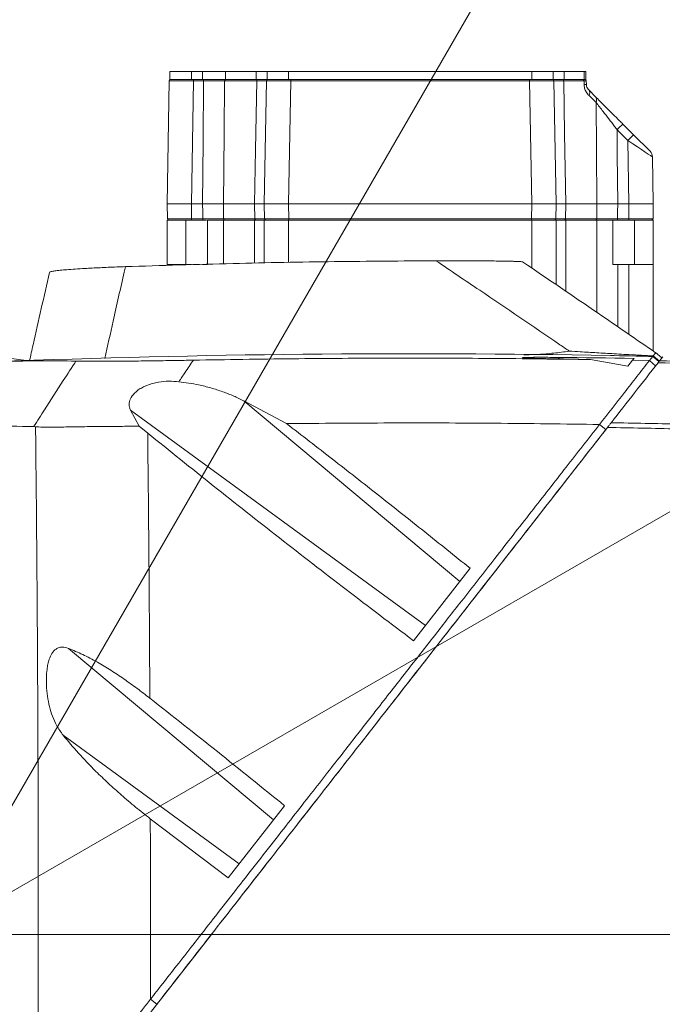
# Model space of a CAD drawing. Header units: millimetres. Extents: x 0 to 16820, y 0 to 11880.
# Tile 87 of 99: x 13837 to 14075, y 6304 to 6669. Entities that reach past the tile are written whole.
import ezdxf

# ---------------------------------------------------------------- set-up
doc = ezdxf.new("R2010")
doc.units = ezdxf.units.MM
doc.header["$LTSCALE"] = 20
doc.linetypes.add('CENTERX2', pattern=[20.32, 12.7, -2.54, 2.54, -2.54])
doc.styles.add('SLDTEXTSTYLE0', font='TXT', dxfattribs={"width": 0.605})
doc.dimstyles.new('SLDDIMSTYLE0', dxfattribs={"dimtxt": 140, "dimasz": 100, "dimexe": 0, "dimexo": 0.0625, "dimgap": 35, "dimtad": 1, "dimtoh": 1, "dimdec": 1, "dimrnd": 1e-09, "dimzin": 12, "dimdsep": 46, "dimtxsty": 'SLDTEXTSTYLE0', "dimsah": 1, "dimcen": 0, "dimadec": 0, "dimazin": 0, "dimtfac": 1, "dimtofl": 0, "dimtmove": 0, "dimatfit": 3, "dimfxl": 0, "dimfrac": 2, "dimtolj": 1, "dimtzin": 12, "dimarcsym": 0})
doc.dimstyles.new('SLDDIMSTYLE1', dxfattribs={"dimtxt": 140, "dimasz": 100, "dimexe": 0, "dimexo": 0.0625, "dimgap": 35, "dimtad": 1, "dimtoh": 1, "dimdec": 4, "dimlfac": 20, "dimzin": 12, "dimdsep": 46, "dimtxsty": 'SLDTEXTSTYLE0', "dimsah": 1, "dimcen": 0.09, "dimadec": 1, "dimazin": 0, "dimtfac": 1, "dimtofl": 0, "dimtmove": 0, "dimatfit": 3, "dimfxl": 0, "dimfrac": 2, "dimtolj": 1, "dimtzin": 12, "dimarcsym": 0})

# ---------------------------------------------------------------- blocks, each defined once
blk = doc.blocks.new('*D11')
at = {"color": 7, "linetype": 'Continuous', "lineweight": 0}
blk.add_line((15062.98, 8506.56), (13806.48, 6330.23), dxfattribs=at)
blk.add_solid([(15062.98, 8506.56), (14999.99, 8427.45), (15025.97, 8412.45)], dxfattribs=at)
at = {"color": 7, "linetype": 'Continuous', "lineweight": 0, "char_height": 140, "attachment_point": 1, "rotation": 60, "style": 'SLDTEXTSTYLE0'}
for s, insert in [('2513', (14570.84, 8014.77)), ('R', (14501.45, 7894.58))]:
    blk.add_mtext(s, dxfattribs=dict(at, insert=insert))
blk = doc.blocks.new('*D12')
at = {"color": 7, "linetype": 'Continuous', "lineweight": 0}
for q in [(15021.92, 7031.96), (13806.48, 6330.23)]:
    blk.add_line((14382.39, 6662.73), q, dxfattribs=at)
blk.add_solid([(14382.39, 6662.73), (14476.49, 6699.74), (14461.49, 6725.72)], dxfattribs=at)
at = {"color": 7, "linetype": 'Continuous', "lineweight": 0, "char_height": 140, "attachment_point": 1, "rotation": 30, "style": 'SLDTEXTSTYLE0'}
for s, insert in [('665', (14626.7, 7011.64)), ('R', (14506.51, 6942.24))]:
    blk.add_mtext(s, dxfattribs=dict(at, insert=insert))
blk = doc.blocks.new('*D13')
at = {"color": 7, "linetype": 'Continuous', "lineweight": 0}
for p, q in [((12765.91, 6330.23), (11016.98, 6330.23)), ((14847.06, 6330.23), (16595.98, 6330.23))]:
    blk.add_line(p, q, dxfattribs=at)
blk.add_arc((13806.48, 6330.23), 2759.5, 0, 180, dxfattribs=at)
for points in [[(11046.98, 6330.23), (11063.79, 6429.95), (11033.8, 6430.49)], [(16565.98, 6330.23), (16579.17, 6430.49), (16549.18, 6429.95)]]:
    blk.add_solid(points, dxfattribs=at)
at = {"color": 7, "linetype": 'Continuous', "lineweight": 0, "char_height": 140, "attachment_point": 1, "style": 'SLDTEXTSTYLE0'}
for s, insert in [('180°', (13663.69, 9270.2)), ('+', (13551.45, 9270.2))]:
    blk.add_mtext(s, dxfattribs=dict(at, insert=insert))
blk = doc.blocks.new('*D14')
at = {"color": 7, "linetype": 'Continuous', "lineweight": 0}
for p, q in [((12765.91, 6330.23), (11016.65, 6330.23)), ((14847.06, 6330.23), (16596.31, 6330.23))]:
    blk.add_line(p, q, dxfattribs=at)
blk.add_arc((13806.48, 6330.23), 2759.83, 180, 0, dxfattribs=at)
for points in [[(11046.65, 6330.23), (11033.47, 6229.98), (11063.46, 6230.52)], [(16566.31, 6330.23), (16549.5, 6230.52), (16579.5, 6229.98)]]:
    blk.add_solid(points, dxfattribs=at)
at = {"color": 7, "linetype": 'Continuous', "lineweight": 0, "char_height": 140, "attachment_point": 1, "style": 'SLDTEXTSTYLE0'}
for s, insert in [('180°', (13639.55, 3750.87)), ('-', (13575.59, 3750.87))]:
    blk.add_mtext(s, dxfattribs=dict(at, insert=insert))

msp = doc.modelspace()

# ---------------------------------------------------------------- linework, layer by layer
at = {"color": 7, "linetype": 'Continuous', "lineweight": 0}
for p, q in [((13892.483798, 6649.7342175), (13892.483798, 6646.7342175)), ((13892.483798, 6649.7342175), (13900.483798, 6649.7342175)), ((13900.483798, 6649.7342175), (13904.6463072, 6649.7342175)), ((13904.6463072, 6649.7342175), (13913.0984312, 6649.7342175)), ((13913.0984312, 6649.7342175), (13924.523798, 6649.7342175)), ((13924.523798, 6649.7342175), (13928.483798, 6649.7342175)), ((13928.483798, 6649.7342175), (13928.483798, 6646.7342175)), ((13928.483798, 6649.7342175), (13936.483798, 6649.7342175)), ((13936.483798, 6649.7342175), (14026.483798, 6649.7342175)), ((14026.483798, 6649.7342175), (14034.483798, 6649.7342175)), ((14034.483798, 6649.7342175), (14034.483798, 6646.7342175)), ((14034.483798, 6649.7342175), (14038.443798, 6649.7342175)), ((14038.443798, 6649.7342175), (14045.9320739, 6649.7342175)), ((14045.9320739, 6649.7342175), (14046.483798, 6649.7342175)), ((14046.483798, 6649.7342175), (14046.483798, 6646.7342175)), ((13891.483798, 6600.7342175), (13892.2781558, 6646.2429437)), ((13892.483798, 6646.7342175), (13900.483798, 6646.7342175)), ((13900.483798, 6646.7342175), (13904.6463072, 6646.7342175)), ((13904.6463072, 6646.7342175), (13913.0984312, 6646.7342175)), ((13913.0984312, 6646.7342175), (13924.523798, 6646.7342175)), ((13924.523798, 6646.7342175), (13928.483798, 6646.7342175)), ((13927.483798, 6600.7342175), (13928.2781558, 6646.2429437)), ((13928.483798, 6646.7342175), (13936.483798, 6646.7342175)), ((13936.483798, 6646.7342175), (14026.483798, 6646.7342175)), ((14026.483798, 6646.7342175), (14034.483798, 6646.7342175)), ((14034.483798, 6646.7342175), (14038.443798, 6646.7342175)), ((14034.6894403, 6646.2429437), (14035.483798, 6600.7342175)), ((14038.443798, 6646.7342175), (14045.9320739, 6646.7342175)), ((14045.9320739, 6646.7342175), (14046.483798, 6646.7342175)), ((14046.6894403, 6646.2429437), (14046.7120766, 6644.9461116)), ((14047.5902993, 6642.8771485), (14050.121206, 6640.3462418)), ((14060.2170999, 6630.2503479), (14064.1968641, 6626.2705837)), ((14064.1968641, 6626.2705837), (14070.302525, 6620.1649228)), ((14071.1807477, 6618.0959597), (14071.483798, 6600.7342175)), ((13900.4824273, 6600.7342175), (13891.483798, 6600.7342175)), ((13891.5799532, 6595.2254913), (13891.483798, 6600.7342175)), ((13900.4824273, 6600.7342175), (13904.6470208, 6600.7342175)), ((13912.3296452, 6600.7342175), (13923.8842915, 6600.7342175)), ((13936.4824273, 6600.7342175), (13927.483798, 6600.7342175)), ((13927.5799532, 6595.2254913), (13927.483798, 6600.7342175)), ((13936.4824273, 6600.7342175), (14026.4851688, 6600.7342175)), ((14035.483798, 6600.7342175), (14026.4851688, 6600.7342175)), ((14035.483798, 6600.7342175), (14035.3876429, 6595.2254913)), ((14039.0833046, 6600.7342175), (14050.6379508, 6600.7342175)), ((14058.3205753, 6600.7342175), (14062.4851688, 6600.7342175)), ((14071.483798, 6600.7342175), (14062.4851688, 6600.7342175)), ((14071.483798, 6600.7342175), (14071.3876429, 6595.2254913)), ((13891.483798, 6578.2342175), (13891.483798, 6594.7342175)), ((13892.0798771, 6594.7342175), (13891.483798, 6594.7342175)), ((13900.5785825, 6594.7342175), (13892.0798771, 6594.7342175)), ((13904.6920851, 6594.7342175), (13900.5785825, 6594.7342175)), ((13906.133798, 6594.7342175), (13904.6920851, 6594.7342175)), ((13906.483798, 6594.7342175), (13906.483798, 6578.2342175)), ((13912.3300563, 6594.7342175), (13906.483798, 6594.7342175)), ((13923.883798, 6594.7342175), (13912.3300563, 6594.7342175)), ((13927.483798, 6594.7342175), (13923.883798, 6594.7342175)), ((13927.483798, 6594.7342175), (13927.483798, 6578.8486717)), ((13936.483798, 6594.7342175), (13927.483798, 6594.7342175)), ((14026.483798, 6594.7342175), (13936.483798, 6594.7342175)), ((14035.483798, 6594.7342175), (14026.483798, 6594.7342175)), ((14035.483798, 6594.7342175), (14035.483798, 6570.8300438)), ((14039.083798, 6594.7342175), (14035.483798, 6594.7342175)), ((14050.6375398, 6594.7342175), (14039.083798, 6594.7342175)), ((14056.483798, 6594.7342175), (14050.6375398, 6594.7342175)), ((14056.483798, 6578.2342175), (14056.483798, 6594.7342175)), ((14058.2755109, 6594.7342175), (14056.5771741, 6594.7342175)), ((14062.3890136, 6594.7342175), (14058.2755109, 6594.7342175)), ((14070.887719, 6594.7342175), (14062.3890136, 6594.7342175)), ((14071.483798, 6594.7342175), (14070.887719, 6594.7342175)), ((14071.483798, 6594.7342175), (14071.483798, 6578.2342175)), ((13891.483798, 6578.2342175), (13891.483798, 6577.9204406)), ((13891.483798, 6578.2342175), (13900.483798, 6578.2342175)), ((13906.483798, 6578.2342175), (13904.6463072, 6578.2342175)), ((14058.3212889, 6578.2342175), (14056.483798, 6578.2342175)), ((14062.483798, 6578.2342175), (14058.3212889, 6578.2342175)), ((14071.483798, 6578.2342175), (14062.483798, 6578.2342175)), ((14071.483798, 6578.2342175), (14071.483798, 6546.2025139)), ((14064.35258, 6543.5031917), (14063.8075942, 6542.8056418)), ((14065.0233708, 6544.3617649), (14065.0230702, 6544.3613802)), ((14071.2628254, 6544.2265564), (14070.0559577, 6542.6818361)), ((14071.4313822, 6544.4422992), (14071.1680802, 6544.105288)), ((14073.5623596, 6542.2970181), (14071.2628254, 6544.2265564)), ((14074.6589919, 6543.7006435), (14072.3456609, 6545.6417594)), ((14073.8248415, 6542.6329797), (14075.0029111, 6544.14084)), ((14048.2728889, 6543.07424), (14062.06997, 6540.5815842)), ((14062.06997, 6540.5815842), (14063.8077137, 6542.8057948)), ((14063.807695, 6542.8056399), (14070.0560182, 6542.6817859)), ((14072.3564527, 6540.7535278), (14070.0559567, 6542.6818348)), ((14073.4093463, 6542.1011701), (14073.5623596, 6542.2970181)), ((13935.6990174, 6519.3636094), (13919.9584154, 6527.732301)), ((13877.9421192, 6524.3640439), (13881.157223, 6518.4372119)), ((13842.7879537, 6518.195687), (13842.0791508, 6518.2461167)), ((13881.157223, 6518.4372119), (13884.2955641, 6515.8449294)), ((14053.9200714, 6517.1560358), (14051.5856065, 6519.0408633)), ((14003.6576855, 6465.8172694), (13982.6979694, 6438.9900562)), ((13914.137758, 6351.2369873), (13934.9680335, 6377.8985241)), ((13914.137758, 6351.2369873), (13885.2714863, 6373.0802033)), ((13885.3002723, 6301.3325349), (13907.8807416, 6330.2342175))]:
    msp.add_line(p, q, dxfattribs=at)
at = {"color": 8, "linetype": 'Continuous', "lineweight": 0}
for p, q in [((13900.483798, 6649.7342175), (13900.483798, 6646.7342175)), ((13904.6463072, 6649.7342175), (13904.6463072, 6646.7342175)), ((13913.0984312, 6649.7342175), (13913.0984312, 6646.7342175)), ((13924.523798, 6649.7342175), (13924.523798, 6646.7342175)), ((13936.483798, 6649.7342175), (13936.483798, 6646.7342175)), ((14026.483798, 6649.7342175), (14026.483798, 6646.7342175)), ((14038.443798, 6649.7342175), (14038.443798, 6646.7342175)), ((14045.9320739, 6649.7342175), (14045.9320739, 6646.7342175)), ((13901.2767851, 6646.2429437), (13900.4824273, 6600.7342175)), ((13901.2767851, 6646.2429437), (13901.2767851, 6646.7342175)), ((13905.0201035, 6646.2429437), (13901.2767851, 6646.2429437)), ((13905.0201035, 6646.2429437), (13905.0201035, 6646.7342175)), ((13924.6498269, 6646.2429437), (13912.7266432, 6646.2429437)), ((13937.2767851, 6646.2429437), (13936.4824273, 6600.7342175)), ((13937.2767851, 6646.7342175), (13937.2767851, 6646.2429437)), ((14025.690811, 6646.2429437), (13937.2767851, 6646.2429437)), ((14025.690811, 6646.7342175), (14025.690811, 6646.2429437)), ((14026.4851688, 6600.7342175), (14025.690811, 6646.2429437)), ((14045.8543597, 6646.2429437), (14038.3177691, 6646.2429437)), ((14045.8772153, 6644.9461116), (14045.8543597, 6646.2429437)), ((14050.3105875, 6638.2772786), (14047.6928974, 6640.8081854)), ((14062.0755437, 6624.2016206), (14058.0957795, 6628.1813848)), ((14062.4851688, 6600.7342175), (14062.0755437, 6624.2016206)), ((13900.4824273, 6600.7342175), (13900.5785825, 6595.2254913)), ((13912.3296452, 6600.7342175), (13912.3775939, 6595.2254913)), ((13923.9769822, 6595.2254913), (13923.8842915, 6600.7342175)), ((13936.4824273, 6600.7342175), (13936.5785825, 6595.2254913)), ((14026.3890136, 6595.2254913), (14026.4851688, 6600.7342175)), ((14039.0833046, 6600.7342175), (14038.9906139, 6595.2254913)), ((14050.5900021, 6595.2254913), (14050.6379508, 6600.7342175)), ((14062.3890136, 6595.2254913), (14062.4851688, 6600.7342175)), ((13898.483798, 6594.7342175), (13898.483798, 6578.2342175)), ((13900.5785825, 6595.2254913), (13904.6920851, 6595.2254913)), ((13900.5785825, 6594.7342175), (13900.5785825, 6595.2254913)), ((13904.6920851, 6594.7342175), (13904.6920851, 6595.2254913)), ((13912.3300563, 6594.7342175), (13912.3300563, 6578.5293111)), ((13912.3775939, 6595.2254913), (13923.9769822, 6595.2254913)), ((13923.883798, 6578.7817972), (13923.883798, 6594.7342175)), ((13936.483798, 6594.7342175), (13936.483798, 6579.0158578)), ((13936.5785825, 6595.2254913), (14026.3890136, 6595.2254913)), ((13936.5785825, 6594.7342175), (13936.5785825, 6595.2254913)), ((14026.3890136, 6594.7342175), (14026.3890136, 6595.2254913)), ((14026.483798, 6594.7342175), (14026.483798, 6576.9492967)), ((14038.9906139, 6595.2254913), (14050.5900021, 6595.2254913)), ((14039.083798, 6594.7342175), (14039.083798, 6568.3823427)), ((14050.6375398, 6560.5267574), (14050.6375398, 6594.7342175)), ((14058.2755109, 6595.2254913), (14058.2755109, 6594.7342175)), ((14058.2755109, 6595.2254913), (14062.3890136, 6595.2254913)), ((14062.3890136, 6595.2254913), (14062.3890136, 6594.7342175)), ((14064.483798, 6578.2342175), (14064.483798, 6594.7342175)), ((14058.3212889, 6578.2342175), (14058.3212889, 6555.2490771)), ((14062.483798, 6578.2342175), (14062.483798, 6552.3881938)), ((14036.0910571, 6543.8727822), (14036.8300551, 6543.3094963)), ((14073.7340448, 6542.5167652), (14071.4313822, 6544.4422992)), ((13919.9584154, 6527.732301), (13999.8677397, 6460.9663601)), ((13877.9421192, 6524.3640439), (13987.1400237, 6444.6756265)), ((13855.0280209, 6436.1132174), (13930.9136545, 6372.7091557)), ((13852.9912186, 6403.9950132), (13918.1859385, 6356.4184221)), ((13907.8807416, 6330.2342175), (14157.483798, 6330.2342175)), ((13887.6752942, 6304.3724243), (13885.3076955, 6306.2148438))]:
    msp.add_line(p, q, dxfattribs=at)
at = {"color": 7, "linetype": 'CENTERX2', "lineweight": 0}
msp.add_line((13806.483798, 6330.2342175), (14847.0584552, 6330.2342175), dxfattribs=at)
at = {"color": 8, "linetype": 'Continuous', "lineweight": 0, "flags": 128}
for points in [[(13904.6470208, 6600.7342175), (13904.8356912, 6623.7759632), (13905.0201035, 6646.2429437)], [(13912.7266432, 6646.2429437), (13912.5562422, 6626.7378085), (13912.3296452, 6600.7342175)], [(13923.8842915, 6600.7342175), (13924.2207223, 6620.730629), (13924.6498269, 6646.2429437)], [(13924.6498269, 6646.2429437), (13924.6568849, 6646.3392401), (13924.6756479, 6646.4315895), (13924.705411, 6646.516521), (13924.7450555, 6646.5908428), (13924.7930915, 6646.6517615), (13924.8477136, 6646.6969878), (13924.9068689, 6646.7248218), (13924.9683343, 6646.7342175)], [(14037.9992617, 6646.7342175), (14038.0607271, 6646.7248218), (14038.1198825, 6646.6969878), (14038.1745046, 6646.6517615), (14038.2225405, 6646.5908428), (14038.262185, 6646.516521), (14038.2919481, 6646.4315895), (14038.3107112, 6646.3392401), (14038.3177691, 6646.2429437)], [(14038.3177691, 6646.2429437), (14038.6458229, 6626.7378085), (14039.0833046, 6600.7342175)], [(14050.6379508, 6600.7342175), (14050.4637591, 6620.730629), (14050.3105875, 6638.2772786)], [(14058.0957795, 6628.1813848), (14058.1705533, 6619.0605671), (14058.3205753, 6600.7342175)], [(13904.6920851, 6595.2254913), (13904.671899, 6597.6926706), (13904.6470208, 6600.7342175)], [(14058.3205753, 6600.7342175), (14058.2956971, 6597.6926706), (14058.2755109, 6595.2254913)], [(13924.2967575, 6594.7342175), (13924.2350474, 6594.7436132), (13924.1756566, 6594.7714473), (13924.120817, 6594.8166735), (13924.0725899, 6594.8775923), (13924.0327876, 6594.9519141), (13924.002906, 6595.0368456), (13923.9840682, 6595.1291949), (13923.9769822, 6595.2254913)], [(14038.6708386, 6594.7342175), (14038.7325487, 6594.7436132), (14038.7919395, 6594.7714473), (14038.846779, 6594.8166735), (14038.8950062, 6594.8775923), (14038.9348085, 6594.9519141), (14038.9646901, 6595.0368456), (14038.9835279, 6595.1291949), (14038.9906139, 6595.2254913)]]:
    msp.add_lwpolyline(points, dxfattribs=at)
at = {"color": 7, "linetype": 'Continuous', "lineweight": 0, "flags": 128}
for points in [[(14036.0910571, 6543.8727822), (14039.6232305, 6543.8379897), (14043.155558, 6543.7999382), (14046.6880363, 6543.7586277), (14050.2206623, 6543.7140583), (14053.7534329, 6543.6662299), (14057.2863448, 6543.6151426), (14060.8193949, 6543.5607966), (14064.35258, 6543.5031917)], [(14048.2762109, 6543.0741668), (14046.8453749, 6543.1054249), (14045.4145576, 6543.1361567), (14043.983759, 6543.1663623), (14042.5529795, 6543.1960416), (14041.1222191, 6543.2251947), (14039.6914781, 6543.2538215), (14038.2607567, 6543.281922), (14036.8300551, 6543.3094963)], [(14065.0230702, 6544.3613802), (14063.0294356, 6544.4026772), (14061.0358386, 6544.4429441), (14059.0422798, 6544.4821808), (14057.0487598, 6544.5203872), (14055.6507496, 6544.5465663)]]:
    msp.add_lwpolyline(points, dxfattribs=at)
at = {"color": 7, "linetype": 'Continuous', "lineweight": 30}
for radius in [2513, 665]:
    msp.add_circle((13806.483798, 6330.2342175), radius, dxfattribs=at)
at = {"color": 7, "linetype": 'Continuous', "lineweight": 0}
for centre, radius, start, end in [((13892.7780797, 6646.2342175), 0.5, 90, 179), ((13928.7780797, 6646.2342175), 0.5, 90, 179), ((14034.1895164, 6646.2342175), 0.5, 1, 90), ((14046.1895164, 6646.2342175), 0.5, 1, 90), ((14068.1812046, 6618.0436025), 3, 1, 45), ((13892.0798771, 6595.2342175), 0.5, 181, 270), ((13928.0798771, 6595.2342175), 0.5, 181, 270), ((14034.887719, 6595.2342175), 0.5, 270, 359), ((14070.887719, 6595.2342175), 0.5, 270, 359), ((13806.483798, 6330.2342175), 215, 81.208168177, 104.578170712), ((13981.483798, 2545.2342175), 4000, 88.9375757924, 92.1999509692), ((13981.483798, 2545.2342175), 4000, 88.7139021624, 88.8032967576)]:
    msp.add_arc(centre, radius, start, end, dxfattribs=at)
at = {"color": 8, "linetype": 'Continuous', "lineweight": 0}
for centre, radius, start, end in [((13913.1762584, 6646.2870425), 0.4517726, 98.181080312, 185.601714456), ((14045.412532, 6646.2965928), 0.445073, 353.076735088, 79.50315488), ((14046.2946459, 6627.8071023), 17.1440919, 88.604803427, 91.395196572), ((14046.1058893, 6641.7665124), 1.8539109, 328.873999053, 36.803848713), ((14048.6330329, 6639.1668736), 1.8988334, 332.063318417, 38.396611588), ((14100.8943895, 6586.4216952), 59.7962598, 132.864337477, 135.703925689), ((14104.8741537, 6582.441931), 59.7962598, 132.864337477, 135.703925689), ((13912.8268477, 6595.1809712), 0.4514543, 174.340582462, 261.724608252), ((14050.1407483, 6595.1809712), 0.4514543, 278.275391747, 5.659417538)]:
    msp.add_arc(centre, radius, start, end, dxfattribs=at)
for centre, major_axis, ratio, start_param, end_param in [((13901.2793744, 6646.2342175), (9.0012186, -0.0087261), 0.0009691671, 1.5710849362, 3.1415766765), ((13937.2793744, 6646.2342175), (9.0012186, -0.0087261), 0.0009691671, 1.5710849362, 3.1415766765), ((14025.6882216, 6646.2342175), (9.0012186, 0.0087261), 0.0009691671, 0.0000159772, 1.5705077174), ((14062.0736835, 6624.1511236), (9.107033, -6.0552839), 0.003939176, 0.0027194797, 1.57321122), ((13900.5811718, 6595.2342175), (9.0012186, 0.0087261), 0.0009691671, 3.1416086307, 4.712100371), ((13936.5811718, 6595.2342175), (9.0012186, 0.0087261), 0.0009691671, 3.1416086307, 4.712100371), ((14026.3864242, 6595.2342175), (9.0012186, -0.0087261), 0.0009691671, 4.7126775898, 6.2831693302), ((14062.3864242, 6595.2342175), (9.0012186, -0.0087261), 0.0009691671, 4.7126775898, 6.2831693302)]:
    msp.add_ellipse(centre, major_axis=major_axis, ratio=ratio, start_param=start_param, end_param=end_param, dxfattribs=at)
at = {"color": 7, "linetype": 'Continuous', "lineweight": 0}
for points, knots in [([(13905.0201035, 6646.7342175), (13905.7365731, 6646.7342175), (13907.6268324, 6646.7342175), (13910.5885801, 6646.7342175), (13912.2708407, 6646.7342175), (13913.1119702, 6646.7342175)], [0, 0, 0, 0, 0.2338311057, 0.6169158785, 1, 1, 1, 1]), ([(13924.9683343, 6646.7342175), (13925.4916747, 6646.7342175), (13926.8724018, 6646.7342175), (13928.4247315, 6646.7342175), (13928.660297, 6646.7342175), (13928.7780797, 6646.7342175)], [0, 0, 0, 0, 0.2338311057, 0.6169158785, 1, 1, 1, 1]), ([(14034.1895164, 6646.7342175), (14034.2348678, 6646.7342175), (14034.3545181, 6646.7342175), (14035.5010995, 6646.7342175), (14037.1665415, 6646.7342175), (14037.9992617, 6646.7342175)], [0, 0, 0, 0, 0.2338311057, 0.6169158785, 1, 1, 1, 1]), ([(14045.493616, 6646.7342175), (14045.6885728, 6646.7342175), (14046.0557866, 6646.7342175), (14046.1841581, 6646.7342175), (14046.1889504, 6646.7342175), (14046.1895164, 6646.7342175)], [0, 0, 0, 0, 0.4995242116, 0.9408857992, 1, 1, 1, 1]), ([(14047.5902993, 6642.8771485), (14047.4154993, 6643.0736538), (14047.1196877, 6643.4061969), (14046.8250912, 6644.0989799), (14046.7254545, 6644.6258387), (14046.7154242, 6644.8659678), (14046.7120766, 6644.9461116)], [0, 0, 0, 0, 0.45003955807, 0.76159555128, 0.92043177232, 1, 1, 1, 1]), ([(14050.121206, 6640.3462418), (14050.6462821, 6639.8211657), (14051.71018, 6638.7572677), (14053.7539203, 6636.7135275), (14056.1923481, 6634.2750996), (14058.4577543, 6632.0096935), (14059.8107143, 6630.6567335), (14060.2170999, 6630.2503479)], [0, 0, 0, 0, 0.18184772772, 0.36845597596, 0.62413137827, 0.88710117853, 1, 1, 1, 1]), ([(13912.3296452, 6600.7342175), (13911.8688708, 6600.7342175), (13910.6392316, 6600.7342175), (13908.0120554, 6600.7342175), (13905.7686983, 6600.7342175), (13904.6470208, 6600.7342175)], [0, 0, 0, 0, 0.2305598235, 0.6152802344, 1, 1, 1, 1]), ([(13927.483798, 6600.7342175), (13927.4421134, 6600.7342175), (13927.3308722, 6600.7342175), (13926.2545989, 6600.7342175), (13924.6743935, 6600.7342175), (13923.8842915, 6600.7342175)], [0, 0, 0, 0, 0.2305598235, 0.6152802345, 1, 1, 1, 1]), ([(14039.0833046, 6600.7342175), (14038.5952301, 6600.7342175), (14037.2927371, 6600.7342175), (14035.8202323, 6600.7342175), (14035.5959427, 6600.7342175), (14035.483798, 6600.7342175)], [0, 0, 0, 0, 0.2305598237, 0.6152802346, 1, 1, 1, 1]), ([(14058.3205753, 6600.7342175), (14057.6506558, 6600.7342175), (14055.8628846, 6600.7342175), (14053.0500638, 6600.7342175), (14051.441988, 6600.7342175), (14050.6379508, 6600.7342175)], [0, 0, 0, 0, 0.2305598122, 0.6152802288, 1, 1, 1, 1]), ([(13928.0798771, 6594.7342175), (13927.9621214, 6594.7342175), (13927.7266098, 6594.7342175), (13926.1797338, 6594.7342175), (13924.8105406, 6594.7342175), (13924.2967575, 6594.7342175)], [0, 0, 0, 0, 0.38452213, 0.7690449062, 1, 1, 1, 1]), ([(14038.6708386, 6594.7342175), (14037.8408562, 6594.7342175), (14036.1808899, 6594.7342175), (14035.0488215, 6594.7342175), (14034.9316769, 6594.7342175), (14034.887719, 6594.7342175)], [0, 0, 0, 0, 0.38452213, 0.7690449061, 1, 1, 1, 1]), ([(13848.032097, 6575.3438072), (13848.0169451, 6575.3610324), (13847.938327, 6575.4504086), (13848.4981327, 6575.6260521), (13849.7555083, 6575.8678107), (13851.7379217, 6576.1106159), (13854.3218622, 6576.3489967), (13857.403365, 6576.5795483), (13861.4118132, 6576.8304273), (13866.5356241, 6577.0938893), (13871.7004575, 6577.3141824), (13874.9956858, 6577.4318951), (13876.0650277, 6577.4700943)], [0, 0, 0, 0, 0.0269302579, 0.1397319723, 0.2529347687, 0.365637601, 0.4672495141, 0.569255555, 0.6707906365, 0.8035270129, 0.9362421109, 1, 1, 1, 1]), ([(13876.0650277, 6577.4700943), (13889.339038, 6577.8870973), (13915.1280977, 6578.6972605), (13953.457171, 6579.4085042), (13978.5144004, 6579.5640624), (13991.043621, 6579.6418453)], [0, 0, 0, 0, 0.34653177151, 0.67325008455, 1, 1, 1, 1]), ([(13991.043621, 6579.6418453), (13993.4325463, 6579.6467031), (13997.0369614, 6579.6540327), (14002.0120593, 6579.642823), (14005.5600416, 6579.6268561), (14008.8736646, 6579.6035547), (14011.8997713, 6579.5744889), (14014.8696474, 6579.5364731), (14017.3257495, 6579.4943515), (14019.2353644, 6579.451422), (14020.6171825, 6579.4118898), (14021.7265443, 6579.3697718), (14022.561441, 6579.32398), (14023.0530158, 6579.279903), (14023.0947713, 6579.2515549), (14023.1122236, 6579.2397064)], [0, 0, 0, 0, 0.1872747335, 0.2825604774, 0.3785704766, 0.4549221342, 0.5321689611, 0.6086542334, 0.6875453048, 0.7381518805, 0.7901469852, 0.840791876, 0.8929701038, 0.9552654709, 1, 1, 1, 1]), ([(14072.3468692, 6545.609327), (14065.2629766, 6550.489378), (14048.8648446, 6561.7859523), (14032.4416227, 6572.917999), (14023.1131322, 6579.2410697)], [0, 0, 0, 0, 0.4319938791, 1, 1, 1, 1]), ([(13847.9949312, 6575.3517229), (13845.9236233, 6566.4243135), (13843.3833773, 6555.475765), (13840.9874059, 6544.5224944), (13840.5451015, 6542.5004835)], [0, 0, 0, 0, 0.8153966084, 1, 1, 1, 1]), ([(13901.2187167, 6542.8445115), (13913.445998, 6543.0423309), (13937.9031111, 6543.438011), (13974.6400291, 6543.6302712), (14011.4424745, 6543.5544287), (14035.9805692, 6543.234488), (14048.2745663, 6543.0741923)], [0, 0, 0, 0, 0.2496114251, 0.4992749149, 0.7491283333, 1, 1, 1, 1]), ([(14036.8300551, 6543.3094963), (14035.6411625, 6543.3330613), (14033.2649172, 6543.3801608), (14030.2914563, 6543.4513702), (14027.9076751, 6543.5175769), (14025.8072078, 6543.586033), (14024.0158353, 6543.6626101), (14022.9920064, 6543.7434986), (14023.023314, 6543.8080168), (14024.0393077, 6543.8617468), (14025.8509775, 6543.8934837), (14028.1269771, 6543.907251), (14030.5186498, 6543.907838), (14033.1820291, 6543.8974477), (14035.1211294, 6543.8810062), (14036.0910571, 6543.8727822)], [0, 0, 0, 0, 0.0976150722, 0.1951037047, 0.2570700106, 0.3189495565, 0.4095934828, 0.4794060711, 0.5495578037, 0.6131356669, 0.7035327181, 0.772116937, 0.8408362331, 0.9203871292, 1, 1, 1, 1]), ([(14023.5425031, 6544.8513168), (14025.3671896, 6544.8752523), (14029.0540855, 6544.9236154), (14034.6614204, 6545.4175245), (14038.4500301, 6545.9083889), (14040.3564152, 6546.1973929), (14040.3754339, 6546.2002761)], [0, 0, 0, 0, 0.3273776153, 0.6614874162, 0.9966228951, 1, 1, 1, 1]), ([(14072.3525626, 6545.6178965), (14072.350671, 6545.6086485), (14072.3465291, 6545.5883988), (14072.1356006, 6545.3096613), (14071.7114472, 6544.7872458), (14071.4313822, 6544.4422992)], [0, 0, 0, 0, 0.2221293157, 0.4863783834, 1, 1, 1, 1]), ([(13831.3457426, 6542.3909483), (13835.812788, 6542.4922674), (13844.6160374, 6542.691938), (13853.4052415, 6542.5738788), (13857.7345273, 6542.5157265)], [0, 0, 0, 0, 0.5074314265, 1, 1, 1, 1]), ([(13857.7346291, 6542.5157305), (13858.5290432, 6542.5023294), (13860.1195983, 6542.4754981), (13863.1744606, 6542.4511149), (13866.7552691, 6542.4413441), (13870.9497731, 6542.4509327), (13875.6850115, 6542.4803014), (13881.3795577, 6542.5346129), (13888.1014816, 6542.6221876), (13894.9754583, 6542.730773), (13899.3958896, 6542.8113104), (13901.2187342, 6542.8445215)], [0, 0, 0, 0, 0.10495531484, 0.21013876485, 0.31496002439, 0.42085015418, 0.52716771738, 0.63298368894, 0.76877298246, 0.90464936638, 1, 1, 1, 1]), ([(14070.0559567, 6542.6818348), (14068.5201967, 6540.7161516), (14065.4486766, 6536.7847852), (14059.2964019, 6528.9102327), (14054.6696992, 6522.9883233), (14051.5856058, 6519.0408638)], [0, 0, 0, 0, 0.2500456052, 0.5000912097, 1, 1, 1, 1]), ([(14073.2535609, 6541.9017739), (14070.3658486, 6538.2056706), (14064.5905879, 6530.813674), (14058.7920971, 6523.3919443), (14055.8929341, 6519.6811849)], [0, 0, 0, 0, 0.5000142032, 1, 1, 1, 1]), ([(14073.8248415, 6542.6329797), (14073.7998138, 6542.6009456), (14073.7498513, 6542.5369966), (14073.5096263, 6542.2295226), (14073.3203859, 6541.9873059), (14073.2535609, 6541.9017739)], [0, 0, 0, 0, 0.3936799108, 0.7858949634, 1, 1, 1, 1]), ([(13895.8290674, 6534.8862209), (13894.6029781, 6534.9726244), (13892.1216916, 6535.1474825), (13888.8545784, 6534.8429659), (13886.1363421, 6534.2568594), (13884.1247372, 6533.591434), (13882.3294964, 6532.767532), (13880.8081213, 6531.8414543), (13879.495008, 6530.7722657), (13878.2124869, 6529.3219769), (13877.3572685, 6527.461274), (13877.379688, 6525.6946712), (13877.7962997, 6524.7090309), (13877.9421192, 6524.3640439)], [0, 0, 0, 0, 0.1318417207, 0.2668134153, 0.3452296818, 0.4252904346, 0.4916756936, 0.5598499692, 0.6263252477, 0.6952930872, 0.8139628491, 0.9348845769, 1, 1, 1, 1]), ([(13919.9584154, 6527.732301), (13918.70468, 6528.3578797), (13916.1879236, 6529.6136704), (13912.0713802, 6531.2159189), (13907.7243249, 6532.6070766), (13902.3574536, 6533.9877664), (13898.2893785, 6534.5476261), (13895.8290674, 6534.8862209)], [0, 0, 0, 0, 0.176746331, 0.3548017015, 0.5366674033, 0.7197833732, 1, 1, 1, 1]), ([(13842.0791553, 6518.2463018), (13836.5638899, 6518.3819981), (13825.5041765, 6518.6541089), (13814.4211159, 6518.4161746), (13808.8649635, 6518.2968935)], [0, 0, 0, 0, 0.4986806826, 1, 1, 1, 1]), ([(13881.157223, 6518.4372119), (13879.0663078, 6518.4038741), (13874.8450249, 6518.3365697), (13868.3175289, 6518.2981273), (13861.6720773, 6518.2370387), (13855.2939684, 6518.1361786), (13850.6625851, 6518.0440616), (13847.4832394, 6518.0161706), (13844.976155, 6518.0291298), (13843.6061995, 6518.1334054), (13842.7879537, 6518.195687)], [0, 0, 0, 0, 0.1244257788, 0.2511992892, 0.4049579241, 0.5630309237, 0.7193020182, 0.7994699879, 0.8802276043, 1, 1, 1, 1]), ([(14051.5855581, 6519.0408027), (14047.4681074, 6513.770798), (14039.0557014, 6503.0035973), (14026.1339487, 6486.4646044), (14013.2307822, 6469.9486334), (14002.9912636, 6456.8430716), (13995.5640485, 6447.3370331), (13990.5101135, 6440.8683935), (13985.3150418, 6434.2189572), (13979.9788901, 6427.3887997), (13974.5017074, 6420.3781051), (13969.5352388, 6414.0210848), (13965.0312957, 6408.2566026), (13960.6791018, 6402.6867688), (13955.6993011, 6396.3135678), (13950.0131514, 6389.0358917), (13943.8047751, 6381.0891979), (13937.0744262, 6372.4739271), (13929.8450568, 6363.2199072), (13922.4267815, 6353.7249923), (13914.9763561, 6344.1877918), (13907.8798132, 6335.1038183), (13901.2361428, 6326.6002163), (13895.2988991, 6319.0015141), (13890.0674646, 6312.3066621), (13886.8160799, 6308.1453584), (13885.3076955, 6306.2148438)], [0, 0, 0, 0, 0.0748921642, 0.1530129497, 0.2343601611, 0.3084868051, 0.3380516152, 0.3684506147, 0.3996835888, 0.4317502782, 0.4646503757, 0.4983835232, 0.5212120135, 0.5457525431, 0.57673204, 0.6108396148, 0.6480743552, 0.6884350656, 0.7319202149, 0.7781210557, 0.8218710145, 0.8659557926, 0.90580942, 0.9414335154, 0.9728297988, 1, 1, 1, 1]), ([(13907.8807416, 6330.2342175), (13913.9769351, 6338.0369895), (13926.1693223, 6353.6425334), (13944.4772089, 6377.0755596), (13962.790515, 6400.5155225), (13981.1397099, 6424.0014211), (13999.5022132, 6447.5043535), (14017.8796285, 6471.0263724), (14036.2288964, 6494.5123644), (14048.4214006, 6510.1180581), (14054.5176524, 6517.9209045)], [0, 0, 0, 0, 0.12433709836, 0.24867419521, 0.3732732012, 0.49787220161, 0.62326946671, 0.74866672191, 0.87433336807, 1, 1, 1, 1]), ([(13935.6987082, 6519.363942), (13941.3866248, 6514.9710746), (13952.7639801, 6506.1841642), (13969.7756613, 6492.847173), (13986.7504963, 6479.4058496), (13998.0214494, 6470.3472031), (14003.6576855, 6465.8172694)], [0, 0, 0, 0, 0.2498323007, 0.4997314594, 0.7498320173, 1, 1, 1, 1]), ([(14051.5854004, 6519.0407435), (14038.6510612, 6519.214164), (14012.8585384, 6519.5599839), (13974.2119654, 6519.6662854), (13948.523, 6519.4646177), (13935.6988587, 6519.3639436)], [0, 0, 0, 0, 0.33499933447, 0.66802623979, 1, 1, 1, 1]), ([(14055.8929341, 6519.6811849), (14055.6819582, 6519.411148), (14055.2708995, 6518.8850168), (14054.7642594, 6518.2365471), (14054.5176524, 6517.9209045)], [0, 0, 0, 0, 0.513250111, 1, 1, 1, 1]), ([(13982.6979694, 6438.9900562), (13974.385589, 6445.285769), (13957.7556017, 6457.8811531), (13933.0582273, 6477.0209996), (13908.528893, 6496.3252989), (13892.3750661, 6509.3369958), (13884.2955641, 6515.8449294)], [0, 0, 0, 0, 0.2496042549, 0.4993654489, 0.7496024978, 1, 1, 1, 1]), ([(13887.6752942, 6304.3724243), (13894.7036587, 6313.3683205), (13908.7653013, 6331.3664024), (13929.8797238, 6358.3916308), (13950.998254, 6385.4221168), (13971.9108463, 6412.1890143), (13992.6083168, 6438.6805685), (14013.0894971, 6464.8952839), (14033.5405333, 6491.0714165), (14047.1268913, 6508.4611617), (14053.9200714, 6517.1560358)], [0, 0, 0, 0, 0.1265886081, 0.2532657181, 0.3798543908, 0.5065317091, 0.6297344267, 0.7529370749, 0.8764685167, 1, 1, 1, 1]), ([(13855.0280209, 6436.1132174), (13854.2214995, 6436.3497982), (13853.0133852, 6436.7041802), (13851.454909, 6436.4810385), (13850.0975983, 6435.8650891), (13848.7898065, 6434.4272734), (13847.8726282, 6432.3300514), (13847.3302829, 6430.2637508), (13846.9639213, 6428.0032546), (13846.7720408, 6425.3460356), (13846.8011287, 6422.0244356), (13847.1442007, 6418.3693338), (13847.8806648, 6414.5412017), (13848.9980294, 6410.9416192), (13850.5955003, 6407.3193899), (13852.1319193, 6405.1874049), (13852.9912186, 6403.9950132)], [0, 0, 0, 0, 0.0780297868, 0.116883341, 0.1572510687, 0.2244330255, 0.2839088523, 0.3285770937, 0.3745065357, 0.4395880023, 0.5064712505, 0.5972808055, 0.6906641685, 0.7840032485, 0.8791958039, 1, 1, 1, 1]), ([(13885.1027086, 6417.7272435), (13883.5278889, 6418.9423286), (13880.3660006, 6421.3819496), (13875.5125455, 6424.8326792), (13870.5837052, 6428.0952873), (13865.4405126, 6431.182894), (13860.1385604, 6434.0191241), (13856.7444527, 6435.4098927), (13855.0280209, 6436.1132174)], [0, 0, 0, 0, 0.1542482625, 0.3096962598, 0.4695361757, 0.6312233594, 0.8135062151, 1, 1, 1, 1]), ([(13885.1027086, 6417.7272435), (13893.4429237, 6411.1526999), (13910.1284828, 6397.9995696), (13926.6864867, 6384.6002455), (13934.9680335, 6377.8985241)], [0, 0, 0, 0, 0.4998463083, 1, 1, 1, 1]), ([(13852.9912186, 6403.9950132), (13854.8218137, 6401.8032031), (13858.5106095, 6397.3865301), (13864.2722998, 6391.4045187), (13869.6771281, 6386.2017534), (13874.5713553, 6381.7907164), (13879.7583225, 6377.3811862), (13883.4285212, 6374.5179551), (13885.2714863, 6373.0802033)], [0, 0, 0, 0, 0.2132891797, 0.4297947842, 0.5697071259, 0.7105718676, 0.8546656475, 1, 1, 1, 1]), ([(13885.3076955, 6306.2148438), (13884.3382429, 6304.9744287), (13882.5352161, 6302.6674548), (13880.0452366, 6299.4805574), (13877.6388547, 6296.3986195), (13875.2438581, 6293.3344307), (13872.7929191, 6290.1971672), (13871.2370171, 6288.2053613), (13870.4890919, 6287.2478962)], [0, 0, 0, 0, 0.19376816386, 0.36037782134, 0.49985599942, 0.67897527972, 0.84568278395, 1, 1, 1, 1])]:
    msp.add_open_spline(points, degree=3, knots=knots, dxfattribs=at)
at = {"color": 8, "linetype": 'Continuous', "lineweight": 0}
for points, knots in [([(13912.7266432, 6646.2429437), (13911.9261298, 6646.2433103), (13910.3251027, 6646.2440434), (13907.83528, 6646.2438197), (13906.0553128, 6646.2433417), (13905.3706791, 6646.2430785), (13905.0201035, 6646.2429437)], [0, 0, 0, 0, 0.3829662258, 0.7659326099, 0.8801427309, 1, 1, 1, 1]), ([(13928.2781558, 6646.2429437), (13928.1689442, 6646.2433103), (13927.9505211, 6646.2440434), (13926.6149386, 6646.2438197), (13925.427817, 6646.2433417), (13924.9132948, 6646.2430785), (13924.6498269, 6646.2429437)], [0, 0, 0, 0, 0.3829662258, 0.7659326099, 0.8801427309, 1, 1, 1, 1]), ([(14038.3177691, 6646.2429437), (14037.5207329, 6646.2433103), (14035.92666, 6646.2440434), (14035.0108058, 6646.2438197), (14034.7207058, 6646.2433417), (14034.7000284, 6646.2430785), (14034.6894403, 6646.2429437)], [0, 0, 0, 0, 0.3829662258, 0.7659326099, 0.8801427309, 1, 1, 1, 1]), ([(14046.6894403, 6646.2429437), (14046.6887601, 6646.2429943), (14046.6830019, 6646.2434224), (14046.5289483, 6646.2438776), (14046.0883023, 6646.2432676), (14045.8543597, 6646.2429437)], [0, 0, 0, 0, 0.0591139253, 0.5004757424, 1, 1, 1, 1]), ([(14045.8772153, 6644.9461116), (14045.9201097, 6644.4779086), (14046.0128345, 6643.4657956), (14046.6574247, 6641.9705204), (14047.3233653, 6641.2229912), (14047.6928974, 6640.8081854)], [0, 0, 0, 0, 0.2770095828, 0.5988108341, 1, 1, 1, 1]), ([(14058.0957795, 6628.1813848), (14057.782453, 6628.5884181), (14056.7620072, 6629.9140493), (14055.0234008, 6632.1710463), (14053.1592968, 6634.5887024), (14051.5647936, 6636.6547306), (14050.7313585, 6637.7329333), (14050.3105875, 6638.2772786)], [0, 0, 0, 0, 0.1149193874, 0.3742708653, 0.6387880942, 0.8176372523, 1, 1, 1, 1]), ([(13904.6920851, 6595.2254913), (13905.3651222, 6595.2252511), (13907.1587127, 6595.2246107), (13909.3845274, 6595.2244949), (13911.2272501, 6595.2248704), (13911.9897309, 6595.225282), (13912.3775939, 6595.2254913)], [0, 0, 0, 0, 0.2306390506, 0.614634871, 0.8039702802, 1, 1, 1, 1]), ([(13923.9769822, 6595.2254913), (13924.4686681, 6595.2252511), (13925.7789722, 6595.2246107), (13926.9073679, 6595.2244949), (13927.4959206, 6595.2248704), (13927.5516198, 6595.225282), (13927.5799532, 6595.2254913)], [0, 0, 0, 0, 0.2306390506, 0.614634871, 0.8039702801, 1, 1, 1, 1]), ([(14035.3876429, 6595.2254913), (14035.4277525, 6595.2252511), (14035.5346417, 6595.2246107), (14036.4453249, 6595.2244949), (14037.7396136, 6595.2248704), (14038.5688124, 6595.225282), (14038.9906139, 6595.2254913)], [0, 0, 0, 0, 0.2306390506, 0.614634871, 0.8039702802, 1, 1, 1, 1]), ([(14050.5900021, 6595.2254913), (14051.05134, 6595.2252511), (14052.2807689, 6595.2246107), (14054.4045198, 6595.2244949), (14056.578092, 6595.2248704), (14057.7031898, 6595.225282), (14058.2755109, 6595.2254913)], [0, 0, 0, 0, 0.2306390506, 0.614634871, 0.8039702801, 1, 1, 1, 1]), ([(13876.0650277, 6577.4700943), (13875.9096271, 6576.7898158), (13874.3723973, 6570.0604704), (13871.8116756, 6558.7258576), (13869.4622856, 6548.0699653), (13868.4469009, 6543.4645871)], [0, 0, 0, 0, 0.06002304, 0.5937506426, 1, 1, 1, 1]), ([(14040.3754339, 6546.2002761), (14039.22205, 6546.9877505), (14028.1790937, 6554.5273435), (14011.7388653, 6565.6979075), (13996.4400629, 6576.0058577), (13991.043621, 6579.6418453)], [0, 0, 0, 0, 0.0701894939, 0.672022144, 1, 1, 1, 1]), ([(14040.3754339, 6546.2002761), (14041.7261523, 6546.1185872), (14045.0763426, 6545.9159741), (14050.5983556, 6545.5836289), (14056.0415947, 6545.2607499), (14060.6461855, 6544.9948252), (14063.8493274, 6544.8156061), (14066.4983355, 6544.674135), (14069.0471976, 6544.5439564), (14070.5220512, 6544.4810714), (14071.4313822, 6544.4422992)], [0, 0, 0, 0, 0.1305451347, 0.323791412, 0.5196330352, 0.631544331, 0.7453809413, 0.8149453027, 0.8859032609, 1, 1, 1, 1]), ([(13842.0791723, 6518.2461501), (13843.4269214, 6520.336077), (13847.0917911, 6526.0191154), (13852.3107783, 6534.1096775), (13856.178393, 6540.1038353), (13857.7346062, 6542.5157061)], [0, 0, 0, 0, 0.25794570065, 0.70141942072, 1, 1, 1, 1]), ([(13901.2187305, 6542.8444283), (13900.174049, 6541.3021683), (13898.377991, 6538.6506536), (13896.5808831, 6535.9965562), (13895.8290674, 6534.8862209)], [0, 0, 0, 0, 0.5816524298, 1, 1, 1, 1]), ([(14157.483798, 6539.2787011), (14143.415887, 6539.8210872), (14115.395374, 6540.9014138), (14087.2622411, 6541.5692366), (14073.2535609, 6541.9017739)], [0, 0, 0, 0, 0.5020575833, 1, 1, 1, 1]), ([(14073.8248415, 6542.6329797), (14087.5959653, 6542.3045024), (14115.5382528, 6541.6380058), (14143.3691347, 6540.5641777), (14157.483798, 6540.0195769)], [0, 0, 0, 0, 0.4928416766, 1, 1, 1, 1]), ([(13843.7224742, 6274.5412667), (13843.7459734, 6283.3586903), (13843.7929838, 6300.9980491), (13843.8141014, 6327.4955), (13843.7993602, 6354.0150507), (13843.7393648, 6383.2052772), (13843.6199747, 6415.0402931), (13843.4198922, 6449.4999125), (13843.1532251, 6483.9174306), (13842.9097466, 6506.7662481), (13842.7879537, 6518.195687)], [0, 0, 0, 0, 0.1082821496, 0.2166197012, 0.325124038, 0.4336841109, 0.5749532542, 0.71634562, 0.8581103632, 1, 1, 1, 1]), ([(14157.483798, 6514.9692672), (14148.9368546, 6515.3018359), (14131.840342, 6515.9670753), (14106.1190602, 6516.7688149), (14080.345492, 6517.442086), (14063.1278151, 6517.761282), (14054.5176524, 6517.9209045)], [0, 0, 0, 0, 0.24971654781, 0.49950980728, 0.7497164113, 1, 1, 1, 1]), ([(14055.8929341, 6519.6811849), (14064.2664471, 6519.5237), (14081.0159126, 6519.2086843), (14106.3241656, 6518.5459952), (14131.8240719, 6517.7512725), (14148.9296798, 6517.085676), (14157.483798, 6516.7528267)], [0, 0, 0, 0, 0.2467020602, 0.4934759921, 0.7466990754, 1, 1, 1, 1]), ([(13884.2955641, 6515.8449294), (13884.3852288, 6507.7136791), (13884.564597, 6491.4476631), (13884.7819088, 6466.9445258), (13884.9662895, 6442.3730305), (13885.057229, 6425.9436917), (13885.1027086, 6417.7272435)], [0, 0, 0, 0, 0.2497296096, 0.4995671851, 0.7497294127, 1, 1, 1, 1]), ([(13885.2714863, 6373.0802033), (13885.2935744, 6361.9422484), (13885.337768, 6339.657523), (13885.3177223, 6317.3653431), (13885.3076955, 6306.2148438)], [0, 0, 0, 0, 0.499802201, 1, 1, 1, 1])]:
    msp.add_open_spline(points, degree=3, knots=knots, dxfattribs=at)

# ---------------------------------------------------------------- dimensions: what is measured, and where the dimension line sits
at = {"color": 7, "linetype": 'Continuous', "lineweight": 0}
for base, line1, line2, text, picture, middle in [((13806.483798, 9089.7342175), ((14847.0584552, 6330.2342175), (13806.483798, 6330.2342175)), ((12765.9091409, 6330.2342175), (13806.483798, 6330.2342175)), '+<>', '*D13', (13806.483798, 9089.7342175)), ((13806.483798, 3570.4050069), ((12765.9091409, 6330.2342175), (13806.483798, 6330.2342175)), ((14847.0584552, 6330.2342175), (13806.483798, 6330.2342175)), '-<>', '*D14', (13806.483798, 3570.4050069))]:
    dim = msp.add_angular_dim_2l(base=base, line1=line1, line2=line2, text=text, dimstyle='SLDDIMSTYLE1', dxfattribs=at)
    dim.commit()
    dim.dimension.update_dxf_attribs({"geometry": picture, "text_midpoint": middle, "dimtype": 162})
for mpoint, picture, middle in [((15062.983798, 8506.5560572), '*D11', (14800.6900497, 8052.2498122)), ((14382.3906915, 6662.7342175), '*D12', (14799.7950487, 6903.72282))]:
    dim = msp.add_radius_dim(center=(13806.483798, 6330.2342175), mpoint=mpoint, dimstyle='SLDDIMSTYLE0', dxfattribs=at)
    dim.commit()
    dim.dimension.update_dxf_attribs({"geometry": picture, "text_midpoint": middle, "dimtype": 164})

doc.saveas('drawing.dxf')
